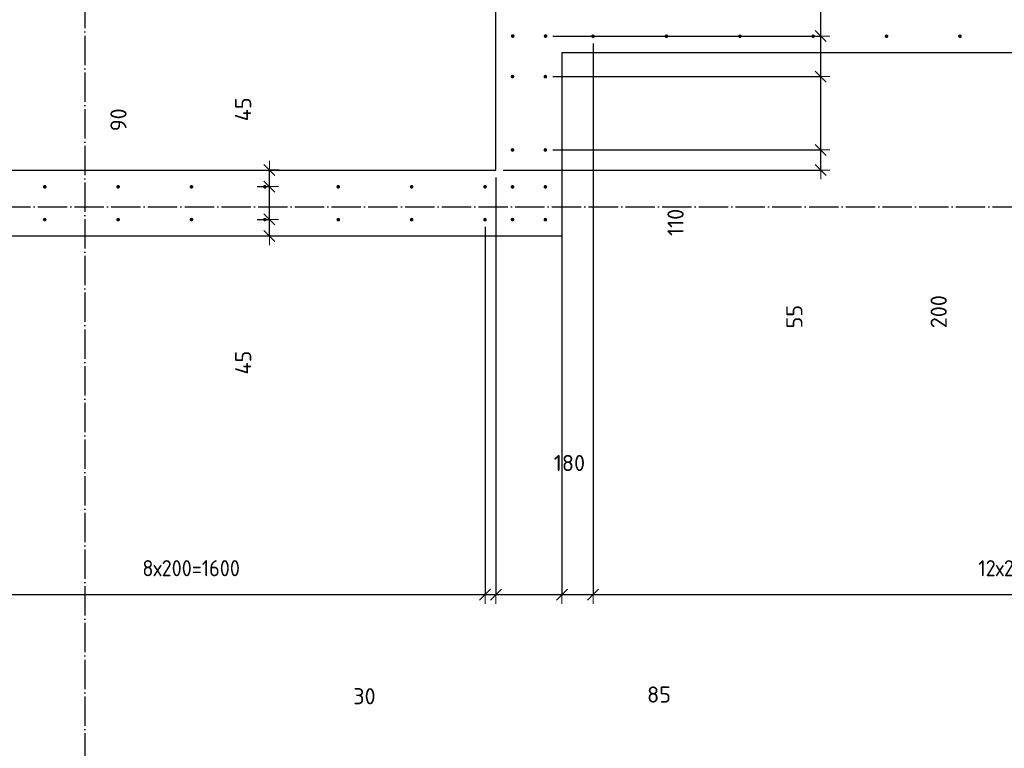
# Model space of a CAD drawing. Header units: millimetres. Extents: x 2792 to 69837, y -2757 to 29968.
# Tile 70 of 77: x 56682 to 59366, y 6923 to 8910. Entities that reach past the tile are written whole.
import ezdxf

# ---------------------------------------------------------------- set-up
doc = ezdxf.new("R2010")
doc.units = ezdxf.units.MM
doc.header["$PDMODE"] = 65
doc.linetypes.add('______11', pattern=[100, 80, -10, 0, -10])
doc.linetypes.add('______5', pattern=[220, 160, -20, 20, -20])
for name, color, linetype, lineweight in [('Standard', 7, 'Continuous', 25), ('Арм.стержн. вертикальными 1', 22, 'Continuous', 35), ('Размерная линия_ общее', 7, 'Continuous', 13)]:
    doc.layers.add(name, color=color, linetype=linetype, lineweight=lineweight)
doc.layers.add('Осевая линия_ общее', color=7, linetype='______5', lineweight=13, true_color=0xa0a0a0)
doc.styles.add('ISOCPEUR', font='ISOCPEUR')
doc.dimstyles.new('DIMSTYLE_12', dxfattribs={"dimtxt": 44, "dimasz": 50, "dimexe": 0, "dimexo": 0, "dimgap": 22, "dimtad": 0, "dimdec": 0, "dimrnd": 5, "dimzin": 12, "dimdsep": 46, "dimtxsty": 'ISOCPEUR', "dimblk1": 'ALL_ML_STRICH', "dimblk2": 'ALL_ML_STRICH', "dimsah": 1, "dimcen": 0, "dimclrd": 7, "dimclre": 256, "dimclrt": 7, "dimadec": 0, "dimazin": 0, "dimtfac": 1, "dimtdec": 0, "dimtix": 1, "dimtmove": 2, "dimatfit": 3, "dimfxl": 0, "dimtvp": 1.2, "dimtzin": 0, "dimlwd": 0, "dimlwe": -3, "dimarcsym": 0})
doc.dimstyles.new('DIMSTYLE_16', dxfattribs={"dimtxt": 44, "dimasz": 50, "dimexe": 0, "dimexo": 0, "dimgap": 22, "dimtad": 0, "dimdec": 0, "dimrnd": 5, "dimzin": 12, "dimdsep": 46, "dimtxsty": 'ISOCPEUR', "dimblk1": 'ALL_ML_STRICH', "dimblk2": 'ALL_ML_STRICH', "dimsah": 1, "dimcen": 0, "dimclrd": 7, "dimclre": 256, "dimclrt": 7, "dimadec": 0, "dimazin": 0, "dimtfac": 1, "dimtdec": 0, "dimtix": 1, "dimtmove": 2, "dimatfit": 3, "dimfxl": 0, "dimtzin": 0, "dimlwd": 0, "dimlwe": -3, "dimarcsym": 0})
doc.dimstyles.new('DIMSTYLE_3', dxfattribs={"dimtxt": 44, "dimasz": 50, "dimexe": 0, "dimexo": 0, "dimgap": 22, "dimtad": 2, "dimdec": 0, "dimrnd": 5, "dimzin": 12, "dimdsep": 46, "dimtxsty": 'ISOCPEUR', "dimblk1": 'ALL_ML_STRICH', "dimblk2": 'ALL_ML_STRICH', "dimsah": 1, "dimcen": 0, "dimclrd": 7, "dimclre": 256, "dimclrt": 7, "dimadec": 0, "dimazin": 0, "dimtfac": 1, "dimtdec": 0, "dimtix": 1, "dimtmove": 2, "dimatfit": 3, "dimfxl": 0, "dimtzin": 0, "dimlwd": 0, "dimlwe": -3, "dimarcsym": 0})
doc.dimstyles.new('DIMSTYLE_8', dxfattribs={"dimtxt": 44, "dimasz": 50, "dimexe": 0, "dimexo": 0, "dimgap": 22, "dimtad": 2, "dimdec": 0, "dimrnd": 5, "dimzin": 12, "dimdsep": 46, "dimtxsty": 'ISOCPEUR', "dimblk1": 'ALL_ML_STRICH', "dimblk2": 'ALL_ML_STRICH', "dimsah": 1, "dimcen": 0, "dimclrd": 7, "dimclre": 256, "dimclrt": 7, "dimadec": 0, "dimazin": 0, "dimtfac": 1, "dimtdec": 0, "dimtix": 1, "dimtmove": 2, "dimatfit": 3, "dimfxl": 0, "dimtvp": 1.2, "dimtzin": 0, "dimlwd": 0, "dimlwe": -3, "dimarcsym": 0})

# ---------------------------------------------------------------- blocks, each defined once
blk = doc.blocks.new('ALL_ML_STRICH')
at = {"color": 0, "linetype": 'ByBlock', "lineweight": -2}
for p, q in [((-1, 0), (0.5, 0)), ((-0.3, -0.3), (0.3, 0.3)), ((0, -0.5), (0, 0.5))]:
    blk.add_line(p, q, dxfattribs=at)
blk = doc.blocks.new('*D218')
at = {"layer": 'DEFPOINTS', "color": 7, "linetype": 'Continuous', "lineweight": 13, "transparency": 33554687}
for p in [(57309, 8365.5), (57362.8, 8320), (57409.5, 8320)]:
    blk.add_point(p, dxfattribs=at)
at = {"layer": 'Размерная линия_ общее', "color": 253, "linetype": 'Continuous', "lineweight": -2, "true_color": 0xa0a0a0, "transparency": 33554687}
for p, q in [((57329, 8365.5), (57362.8, 8365.5)), ((57389.5, 8320), (57362.8, 8320))]:
    blk.add_line(p, q, dxfattribs=at)
at = {"layer": 'Размерная линия_ общее', "color": 7, "linetype": 'Continuous', "lineweight": -2, "transparency": 33554687}
blk.add_line((57362.8, 8320), (57362.8, 8365.5), dxfattribs=at)
at = {"layer": 'Размерная линия_ общее', "color": 7, "linetype": 'Continuous', "lineweight": 13, "transparency": 33554687, "xscale": 50, "yscale": 50, "zscale": 50}
for p, rotation in [((57362.8, 8365.5), 90), ((57362.8, 8320), 270)]:
    blk.add_blockref('ALL_ML_STRICH', p, dxfattribs=dict(at, rotation=rotation))
at = {"layer": 'Размерная линия_ общее', "color": 7, "linetype": 'Continuous', "lineweight": 13, "transparency": 33554687, "insert": (57291.4, 7975.1), "char_height": 44, "width": 88, "attachment_point": 5, "rotation": 90, "style": 'ISOCPEUR'}
blk.add_mtext('\\A1;{45}', dxfattribs=at)
blk = doc.blocks.new('*D219')
at = {"layer": 'DEFPOINTS', "color": 7, "linetype": 'Continuous', "lineweight": 13, "transparency": 33554687}
for p in [(57309, 8455), (57309, 8365.5), (57362.8, 8365.5)]:
    blk.add_point(p, dxfattribs=at)
at = {"layer": 'Размерная линия_ общее', "color": 253, "linetype": 'Continuous', "lineweight": -2, "true_color": 0xa0a0a0, "transparency": 33554687}
for p, q in [((57329, 8455), (57362.8, 8455)), ((57329, 8365.5), (57362.8, 8365.5))]:
    blk.add_line(p, q, dxfattribs=at)
at = {"layer": 'Размерная линия_ общее', "color": 7, "linetype": 'Continuous', "lineweight": -2, "transparency": 33554687}
blk.add_line((57362.8, 8365.5), (57362.8, 8455), dxfattribs=at)
at = {"layer": 'Размерная линия_ общее', "color": 7, "linetype": 'Continuous', "lineweight": 13, "transparency": 33554687, "xscale": 50, "yscale": 50, "zscale": 50}
for p, rotation in [((57362.8, 8455), 90), ((57362.8, 8365.5), 270)]:
    blk.add_blockref('ALL_ML_STRICH', p, dxfattribs=dict(at, rotation=rotation))
at = {"layer": 'Размерная линия_ общее', "color": 7, "linetype": 'Continuous', "lineweight": 13, "transparency": 33554687, "insert": (56951.4, 8637.2), "char_height": 44, "width": 88, "attachment_point": 5, "rotation": 90, "style": 'ISOCPEUR'}
blk.add_mtext('\\A1;{90}', dxfattribs=at)
blk = doc.blocks.new('*D220')
at = {"layer": 'DEFPOINTS', "color": 7, "linetype": 'Continuous', "lineweight": 13, "transparency": 33554687}
for p in [(57409.5, 8500), (57309, 8455), (57362.8, 8455)]:
    blk.add_point(p, dxfattribs=at)
at = {"layer": 'Размерная линия_ общее', "color": 253, "linetype": 'Continuous', "lineweight": -2, "true_color": 0xa0a0a0, "transparency": 33554687}
for p, q in [((57389.5, 8500), (57362.8, 8500)), ((57329, 8455), (57362.8, 8455))]:
    blk.add_line(p, q, dxfattribs=at)
at = {"layer": 'Размерная линия_ общее', "color": 7, "linetype": 'Continuous', "lineweight": -2, "transparency": 33554687}
blk.add_line((57362.8, 8455), (57362.8, 8500), dxfattribs=at)
at = {"layer": 'Размерная линия_ общее', "color": 7, "linetype": 'Continuous', "lineweight": 13, "transparency": 33554687, "xscale": 50, "yscale": 50, "zscale": 50}
for p, rotation in [((57362.8, 8500), 90), ((57362.8, 8455), 270)]:
    blk.add_blockref('ALL_ML_STRICH', p, dxfattribs=dict(at, rotation=rotation))
at = {"layer": 'Размерная линия_ общее', "color": 7, "linetype": 'Continuous', "lineweight": 13, "transparency": 33554687, "insert": (57291.1, 8665.8), "char_height": 44, "width": 88, "attachment_point": 5, "rotation": 90, "style": 'ISOCPEUR'}
blk.add_mtext('\\A1;{45}', dxfattribs=at)
blk = doc.blocks.new('*D292')
at = {"layer": 'DEFPOINTS', "color": 7, "linetype": 'Continuous', "lineweight": 13, "transparency": 33554687}
for p in [(56350.5, 8365), (57950.5, 8365), (56350.5, 7342.4)]:
    blk.add_point(p, dxfattribs=at)
at = {"layer": 'Размерная линия_ общее', "color": 253, "linetype": 'Continuous', "lineweight": -2, "true_color": 0xa0a0a0, "transparency": 33554687}
for p, q in [((56350.5, 8345), (56350.5, 7342.4)), ((57950.5, 8345), (57950.5, 7342.4))]:
    blk.add_line(p, q, dxfattribs=at)
at = {"layer": 'Размерная линия_ общее', "color": 7, "linetype": 'Continuous', "lineweight": -2, "transparency": 33554687}
blk.add_line((56350.5, 7342.4), (57950.5, 7342.4), dxfattribs=at)
at = {"layer": 'Размерная линия_ общее', "color": 7, "linetype": 'Continuous', "lineweight": 13, "transparency": 33554687, "xscale": 50, "yscale": 50, "zscale": 50, "rotation": 180}
blk.add_blockref('ALL_ML_STRICH', (56350.5, 7342.4), dxfattribs=at)
at = {"layer": 'Размерная линия_ общее', "color": 7, "linetype": 'Continuous', "lineweight": 13, "transparency": 33554687, "xscale": 50, "yscale": 50, "zscale": 50}
blk.add_blockref('ALL_ML_STRICH', (57950.5, 7342.4), dxfattribs=at)
at = {"layer": 'Размерная линия_ общее', "color": 7, "linetype": 'Continuous', "lineweight": 13, "transparency": 33554687, "insert": (57016.5, 7436.4), "char_height": 44, "width": 2.2, "attachment_point": 1, "line_spacing_factor": 0.60241, "style": 'ISOCPEUR'}
blk.add_mtext('\\W0.91;8х200=1600', dxfattribs=at)
blk = doc.blocks.new('*D293')
at = {"layer": 'DEFPOINTS', "color": 7, "linetype": 'Continuous', "lineweight": 13, "transparency": 33554687}
for p in [(57980, 8500), (57950.5, 8365), (57950.5, 7342.4)]:
    blk.add_point(p, dxfattribs=at)
at = {"layer": 'Размерная линия_ общее', "color": 253, "linetype": 'Continuous', "lineweight": -2, "true_color": 0xa0a0a0, "transparency": 33554687}
for p, q in [((57980, 8480), (57980, 7342.4)), ((57950.5, 8345), (57950.5, 7342.4))]:
    blk.add_line(p, q, dxfattribs=at)
at = {"layer": 'Размерная линия_ общее', "color": 7, "linetype": 'Continuous', "lineweight": -2, "transparency": 33554687}
blk.add_line((57950.5, 7342.4), (57980, 7342.4), dxfattribs=at)
at = {"layer": 'Размерная линия_ общее', "color": 7, "linetype": 'Continuous', "lineweight": 13, "transparency": 33554687, "xscale": 50, "yscale": 50, "zscale": 50, "rotation": 180}
blk.add_blockref('ALL_ML_STRICH', (57950.5, 7342.4), dxfattribs=at)
at = {"layer": 'Размерная линия_ общее', "color": 7, "linetype": 'Continuous', "lineweight": 13, "transparency": 33554687, "xscale": 50, "yscale": 50, "zscale": 50}
blk.add_blockref('ALL_ML_STRICH', (57980, 7342.4), dxfattribs=at)
at = {"layer": 'Размерная линия_ общее', "color": 7, "linetype": 'Continuous', "lineweight": 13, "transparency": 33554687, "insert": (57621.8, 7065.3), "char_height": 44, "width": 88, "attachment_point": 5, "style": 'ISOCPEUR'}
blk.add_mtext('\\A1;{30}', dxfattribs=at)
blk = doc.blocks.new('*D294')
at = {"layer": 'DEFPOINTS', "color": 7, "linetype": 'Continuous', "lineweight": 13, "transparency": 33554687}
for p in [(58160, 8820), (57980, 8500), (57980, 7342.4)]:
    blk.add_point(p, dxfattribs=at)
at = {"layer": 'Размерная линия_ общее', "color": 253, "linetype": 'Continuous', "lineweight": -2, "true_color": 0xa0a0a0, "transparency": 33554687}
for p, q in [((58160, 8800), (58160, 7342.4)), ((57980, 8480), (57980, 7342.4))]:
    blk.add_line(p, q, dxfattribs=at)
at = {"layer": 'Размерная линия_ общее', "color": 7, "linetype": 'Continuous', "lineweight": -2, "transparency": 33554687}
blk.add_line((57980, 7342.4), (58160, 7342.4), dxfattribs=at)
at = {"layer": 'Размерная линия_ общее', "color": 7, "linetype": 'Continuous', "lineweight": 13, "transparency": 33554687, "xscale": 50, "yscale": 50, "zscale": 50, "rotation": 180}
blk.add_blockref('ALL_ML_STRICH', (57980, 7342.4), dxfattribs=at)
at = {"layer": 'Размерная линия_ общее', "color": 7, "linetype": 'Continuous', "lineweight": 13, "transparency": 33554687, "xscale": 50, "yscale": 50, "zscale": 50}
blk.add_blockref('ALL_ML_STRICH', (58160, 7342.4), dxfattribs=at)
at = {"layer": 'Размерная линия_ общее', "color": 7, "linetype": 'Continuous', "lineweight": 13, "transparency": 33554687, "insert": (58180.5, 7701.3), "char_height": 44, "width": 132, "attachment_point": 5, "style": 'ISOCPEUR'}
blk.add_mtext('\\A1;{180}', dxfattribs=at)
blk = doc.blocks.new('*D295')
at = {"layer": 'DEFPOINTS', "color": 7, "linetype": 'Continuous', "lineweight": 13, "transparency": 33554687}
for p in [(58245, 8865), (58160, 8820), (58160, 7342.4)]:
    blk.add_point(p, dxfattribs=at)
at = {"layer": 'Размерная линия_ общее', "color": 253, "linetype": 'Continuous', "lineweight": -2, "true_color": 0xa0a0a0, "transparency": 33554687}
for p, q in [((58245, 8845), (58245, 7342.4)), ((58160, 8800), (58160, 7342.4))]:
    blk.add_line(p, q, dxfattribs=at)
at = {"layer": 'Размерная линия_ общее', "color": 7, "linetype": 'Continuous', "lineweight": -2, "transparency": 33554687}
blk.add_line((58160, 7342.4), (58245, 7342.4), dxfattribs=at)
at = {"layer": 'Размерная линия_ общее', "color": 7, "linetype": 'Continuous', "lineweight": 13, "transparency": 33554687, "xscale": 50, "yscale": 50, "zscale": 50, "rotation": 180}
blk.add_blockref('ALL_ML_STRICH', (58160, 7342.4), dxfattribs=at)
at = {"layer": 'Размерная линия_ общее', "color": 7, "linetype": 'Continuous', "lineweight": 13, "transparency": 33554687, "xscale": 50, "yscale": 50, "zscale": 50}
blk.add_blockref('ALL_ML_STRICH', (58245, 7342.4), dxfattribs=at)
at = {"layer": 'Размерная линия_ общее', "color": 7, "linetype": 'Continuous', "lineweight": 13, "transparency": 33554687, "insert": (58424.8, 7069.9), "char_height": 44, "width": 88, "attachment_point": 5, "style": 'ISOCPEUR'}
blk.add_mtext('\\A1;{85}', dxfattribs=at)
blk = doc.blocks.new('*D296')
at = {"layer": 'DEFPOINTS', "color": 7, "linetype": 'Continuous', "lineweight": 13, "transparency": 33554687}
for p in [(58245, 8865), (60645, 8865), (58245, 7342.4)]:
    blk.add_point(p, dxfattribs=at)
at = {"layer": 'Размерная линия_ общее', "color": 253, "linetype": 'Continuous', "lineweight": -2, "true_color": 0xa0a0a0, "transparency": 33554687}
for p, q in [((58245, 8845), (58245, 7342.4)), ((60645, 8845), (60645, 7342.4))]:
    blk.add_line(p, q, dxfattribs=at)
at = {"layer": 'Размерная линия_ общее', "color": 7, "linetype": 'Continuous', "lineweight": -2, "transparency": 33554687}
blk.add_line((58245, 7342.4), (60645, 7342.4), dxfattribs=at)
at = {"layer": 'Размерная линия_ общее', "color": 7, "linetype": 'Continuous', "lineweight": 13, "transparency": 33554687, "xscale": 50, "yscale": 50, "zscale": 50, "rotation": 180}
blk.add_blockref('ALL_ML_STRICH', (58245, 7342.4), dxfattribs=at)
at = {"layer": 'Размерная линия_ общее', "color": 7, "linetype": 'Continuous', "lineweight": 13, "transparency": 33554687, "xscale": 50, "yscale": 50, "zscale": 50}
blk.add_blockref('ALL_ML_STRICH', (60645, 7342.4), dxfattribs=at)
at = {"layer": 'Размерная линия_ общее', "color": 7, "linetype": 'Continuous', "lineweight": 13, "transparency": 33554687, "insert": (59295, 7436.4), "char_height": 44, "width": 2.2, "attachment_point": 1, "line_spacing_factor": 0.60241, "style": 'ISOCPEUR'}
blk.add_mtext('\\W0.91;12х200=2400', dxfattribs=at)
blk = doc.blocks.new('*D339')
at = {"layer": 'DEFPOINTS', "color": 7, "linetype": 'Continuous', "lineweight": 13, "transparency": 33554687}
for p in [(58115, 8555), (57980, 8500), (58865.5, 8500)]:
    blk.add_point(p, dxfattribs=at)
at = {"layer": 'Размерная линия_ общее', "color": 253, "linetype": 'Continuous', "lineweight": -2, "true_color": 0xa0a0a0, "transparency": 33554687}
for p, q in [((58135, 8555), (58865.5, 8555)), ((58000, 8500), (58865.5, 8500))]:
    blk.add_line(p, q, dxfattribs=at)
at = {"layer": 'Размерная линия_ общее', "color": 7, "linetype": 'Continuous', "lineweight": -2, "transparency": 33554687}
blk.add_line((58865.5, 8500), (58865.5, 8555), dxfattribs=at)
at = {"layer": 'Размерная линия_ общее', "color": 7, "linetype": 'Continuous', "lineweight": 13, "transparency": 33554687, "xscale": 50, "yscale": 50, "zscale": 50}
for p, rotation in [((58865.5, 8555), 90), ((58865.5, 8500), 270)]:
    blk.add_blockref('ALL_ML_STRICH', p, dxfattribs=dict(at, rotation=rotation))
at = {"layer": 'Размерная линия_ общее', "color": 7, "linetype": 'Continuous', "lineweight": 13, "transparency": 33554687, "insert": (58793.6, 8100.3), "char_height": 44, "width": 88, "attachment_point": 5, "rotation": 90, "style": 'ISOCPEUR'}
blk.add_mtext('\\A1;{55}', dxfattribs=at)
blk = doc.blocks.new('*D340')
at = {"layer": 'DEFPOINTS', "color": 7, "linetype": 'Continuous', "lineweight": 13, "transparency": 33554687}
for p in [(58115, 8755), (58115, 8555), (58865.5, 8555)]:
    blk.add_point(p, dxfattribs=at)
at = {"layer": 'Размерная линия_ общее', "color": 253, "linetype": 'Continuous', "lineweight": -2, "true_color": 0xa0a0a0, "transparency": 33554687}
for p, q in [((58135, 8755), (58865.5, 8755)), ((58135, 8555), (58865.5, 8555))]:
    blk.add_line(p, q, dxfattribs=at)
at = {"layer": 'Размерная линия_ общее', "color": 7, "linetype": 'Continuous', "lineweight": -2, "transparency": 33554687}
blk.add_line((58865.5, 8555), (58865.5, 8755), dxfattribs=at)
at = {"layer": 'Размерная линия_ общее', "color": 7, "linetype": 'Continuous', "lineweight": 13, "transparency": 33554687, "xscale": 50, "yscale": 50, "zscale": 50}
for p, rotation in [((58865.5, 8755), 90), ((58865.5, 8555), 270)]:
    blk.add_blockref('ALL_ML_STRICH', p, dxfattribs=dict(at, rotation=rotation))
at = {"layer": 'Размерная линия_ общее', "color": 7, "linetype": 'Continuous', "lineweight": 13, "transparency": 33554687, "insert": (59187, 8113.9), "char_height": 44, "width": 132, "attachment_point": 5, "rotation": 90, "style": 'ISOCPEUR'}
blk.add_mtext('\\A1;{200}', dxfattribs=at)
blk = doc.blocks.new('*D341')
at = {"layer": 'DEFPOINTS', "color": 7, "linetype": 'Continuous', "lineweight": 13, "transparency": 33554687}
for p in [(58115.5, 8865.5), (58115, 8755), (58865.5, 8755)]:
    blk.add_point(p, dxfattribs=at)
at = {"layer": 'Размерная линия_ общее', "color": 253, "linetype": 'Continuous', "lineweight": -2, "true_color": 0xa0a0a0, "transparency": 33554687}
for p, q in [((58135.5, 8865.5), (58865.5, 8865.5)), ((58135, 8755), (58865.5, 8755))]:
    blk.add_line(p, q, dxfattribs=at)
at = {"layer": 'Размерная линия_ общее', "color": 7, "linetype": 'Continuous', "lineweight": -2, "transparency": 33554687}
blk.add_line((58865.5, 8755), (58865.5, 8865.5), dxfattribs=at)
at = {"layer": 'Размерная линия_ общее', "color": 7, "linetype": 'Continuous', "lineweight": 13, "transparency": 33554687, "xscale": 50, "yscale": 50, "zscale": 50}
for p, rotation in [((58865.5, 8865.5), 90), ((58865.5, 8755), 270)]:
    blk.add_blockref('ALL_ML_STRICH', p, dxfattribs=dict(at, rotation=rotation))
at = {"layer": 'Размерная линия_ общее', "color": 7, "linetype": 'Continuous', "lineweight": 13, "transparency": 33554687, "insert": (58469.8, 8357.5), "char_height": 44, "width": 132, "attachment_point": 5, "rotation": 90, "style": 'ISOCPEUR'}
blk.add_mtext('\\A1;{110}', dxfattribs=at)
blk = doc.blocks.new('*D342')
at = {"layer": 'DEFPOINTS', "color": 7, "linetype": 'Continuous', "lineweight": 13, "transparency": 33554687}
for p in [(58115.5, 8955), (58115.5, 8865.5), (58865.5, 8865.5)]:
    blk.add_point(p, dxfattribs=at)
at = {"layer": 'Размерная линия_ общее', "color": 253, "linetype": 'Continuous', "lineweight": -2, "true_color": 0xa0a0a0, "transparency": 33554687}
for p, q in [((58135.5, 8955), (58865.5, 8955)), ((58135.5, 8865.5), (58865.5, 8865.5))]:
    blk.add_line(p, q, dxfattribs=at)
at = {"layer": 'Размерная линия_ общее', "color": 7, "linetype": 'Continuous', "lineweight": -2, "transparency": 33554687}
blk.add_line((58865.5, 8865.5), (58865.5, 8955), dxfattribs=at)
at = {"layer": 'Размерная линия_ общее', "color": 7, "linetype": 'Continuous', "lineweight": 13, "transparency": 33554687, "xscale": 50, "yscale": 50, "zscale": 50}
for p, rotation in [((58865.5, 8955), 90), ((58865.5, 8865.5), 270)]:
    blk.add_blockref('ALL_ML_STRICH', p, dxfattribs=dict(at, rotation=rotation))
at = {"layer": 'Размерная линия_ общее', "color": 7, "linetype": 'Continuous', "lineweight": 13, "transparency": 33554687, "insert": (59161.5, 9084.3), "char_height": 44, "width": 88, "attachment_point": 5, "rotation": 90, "style": 'ISOCPEUR'}
blk.add_mtext('\\A1;{90}', dxfattribs=at)

msp = doc.modelspace()

# ---------------------------------------------------------------- hatches: boundary and pattern name
at = {"layer": 'Арм.стержн. вертикальными 1', "linetype": 'Continuous', "lineweight": 50, "transparency": 33554687}
for points in [[(58031, 8865.5), (58030.6, 8867.4), (58029.5, 8869), (58027.9, 8870.1), (58026, 8870.5), (58024.1, 8870.1), (58022.4, 8869), (58021.3, 8867.4), (58021, 8865.5), (58021.3, 8863.6), (58022.4, 8861.9), (58024.1, 8860.8), (58026, 8860.5), (58027.9, 8860.8), (58029.5, 8861.9), (58030.6, 8863.6)], [(58120.5, 8865.5), (58120.1, 8867.4), (58119, 8869), (58117.4, 8870.1), (58115.5, 8870.5), (58113.6, 8870.1), (58112, 8869), (58110.9, 8867.4), (58110.5, 8865.5), (58110.9, 8863.6), (58112, 8861.9), (58113.6, 8860.8), (58115.5, 8860.5), (58117.4, 8860.8), (58119, 8861.9), (58120.1, 8863.6)], [(58250, 8865), (58249.6, 8866.9), (58248.5, 8868.5), (58246.9, 8869.6), (58245, 8870), (58243.1, 8869.6), (58241.5, 8868.5), (58240.4, 8866.9), (58240, 8865), (58240.4, 8863.1), (58241.5, 8861.5), (58243.1, 8860.4), (58245, 8860), (58246.9, 8860.4), (58248.5, 8861.5), (58249.6, 8863.1)], [(58450, 8865), (58449.6, 8866.9), (58448.5, 8868.5), (58446.9, 8869.6), (58445, 8870), (58443.1, 8869.6), (58441.5, 8868.5), (58440.4, 8866.9), (58440, 8865), (58440.4, 8863.1), (58441.5, 8861.5), (58443.1, 8860.4), (58445, 8860), (58446.9, 8860.4), (58448.5, 8861.5), (58449.6, 8863.1)], [(58650, 8865), (58649.6, 8866.9), (58648.5, 8868.5), (58646.9, 8869.6), (58645, 8870), (58643.1, 8869.6), (58641.5, 8868.5), (58640.4, 8866.9), (58640, 8865), (58640.4, 8863.1), (58641.5, 8861.5), (58643.1, 8860.4), (58645, 8860), (58646.9, 8860.4), (58648.5, 8861.5), (58649.6, 8863.1)], [(58850, 8865), (58849.6, 8866.9), (58848.5, 8868.5), (58846.9, 8869.6), (58845, 8870), (58843.1, 8869.6), (58841.5, 8868.5), (58840.4, 8866.9), (58840, 8865), (58840.4, 8863.1), (58841.5, 8861.5), (58843.1, 8860.4), (58845, 8860), (58846.9, 8860.4), (58848.5, 8861.5), (58849.6, 8863.1)], [(59050, 8865), (59049.6, 8866.9), (59048.5, 8868.5), (59046.9, 8869.6), (59045, 8870), (59043.1, 8869.6), (59041.5, 8868.5), (59040.4, 8866.9), (59040, 8865), (59040.4, 8863.1), (59041.5, 8861.5), (59043.1, 8860.4), (59045, 8860), (59046.9, 8860.4), (59048.5, 8861.5), (59049.6, 8863.1)], [(59250, 8865), (59249.6, 8866.9), (59248.5, 8868.5), (59246.9, 8869.6), (59245, 8870), (59243.1, 8869.6), (59241.5, 8868.5), (59240.4, 8866.9), (59240, 8865), (59240.4, 8863.1), (59241.5, 8861.5), (59243.1, 8860.4), (59245, 8860), (59246.9, 8860.4), (59248.5, 8861.5), (59249.6, 8863.1)], [(58030.5, 8755), (58030.1, 8756.9), (58029, 8758.5), (58027.4, 8759.6), (58025.5, 8760), (58023.6, 8759.6), (58022, 8758.5), (58020.9, 8756.9), (58020.5, 8755), (58020.9, 8753.1), (58022, 8751.5), (58023.6, 8750.4), (58025.5, 8750), (58027.4, 8750.4), (58029, 8751.5), (58030.1, 8753.1)], [(58120, 8755), (58119.6, 8756.9), (58118.6, 8758.5), (58116.9, 8759.6), (58115, 8760), (58113.1, 8759.6), (58111.5, 8758.5), (58110.4, 8756.9), (58110, 8755), (58110.4, 8753.1), (58111.5, 8751.5), (58113.1, 8750.4), (58115, 8750), (58116.9, 8750.4), (58118.6, 8751.5), (58119.6, 8753.1)], [(58030.5, 8555), (58030.1, 8556.9), (58029, 8558.5), (58027.4, 8559.6), (58025.5, 8560), (58023.6, 8559.6), (58022, 8558.5), (58020.9, 8556.9), (58020.5, 8555), (58020.9, 8553.1), (58022, 8551.5), (58023.6, 8550.4), (58025.5, 8550), (58027.4, 8550.4), (58029, 8551.5), (58030.1, 8553.1)], [(58120, 8555), (58119.6, 8556.9), (58118.6, 8558.5), (58116.9, 8559.6), (58115, 8560), (58113.1, 8559.6), (58111.5, 8558.5), (58110.4, 8556.9), (58110, 8555), (58110.4, 8553.1), (58111.5, 8551.5), (58113.1, 8550.4), (58115, 8550), (58116.9, 8550.4), (58118.6, 8551.5), (58119.6, 8553.1)], [(56755.5, 8454.5), (56755.1, 8456.4), (56754, 8458), (56752.4, 8459.1), (56750.5, 8459.5), (56748.6, 8459.1), (56747, 8458), (56745.9, 8456.4), (56745.5, 8454.5), (56745.9, 8452.6), (56747, 8451), (56748.6, 8449.9), (56750.5, 8449.5), (56752.4, 8449.9), (56754, 8451), (56755.1, 8452.6)], [(56955.5, 8454.5), (56955.1, 8456.4), (56954, 8458), (56952.4, 8459.1), (56950.5, 8459.5), (56948.6, 8459.1), (56947, 8458), (56945.9, 8456.4), (56945.5, 8454.5), (56945.9, 8452.6), (56947, 8451), (56948.6, 8449.9), (56950.5, 8449.5), (56952.4, 8449.9), (56954, 8451), (56955.1, 8452.6)], [(57155.5, 8454.5), (57155.1, 8456.4), (57154, 8458), (57152.4, 8459.1), (57150.5, 8459.5), (57148.6, 8459.1), (57147, 8458), (57145.9, 8456.4), (57145.5, 8454.5), (57145.9, 8452.6), (57147, 8451), (57148.6, 8449.9), (57150.5, 8449.5), (57152.4, 8449.9), (57154, 8451), (57155.1, 8452.6)], [(57355.5, 8454.5), (57355.1, 8456.4), (57354, 8458), (57352.4, 8459.1), (57350.5, 8459.5), (57348.6, 8459.1), (57347, 8458), (57345.9, 8456.4), (57345.5, 8454.5), (57345.9, 8452.6), (57347, 8451), (57348.6, 8449.9), (57350.5, 8449.5), (57352.4, 8449.9), (57354, 8451), (57355.1, 8452.6)], [(57555.5, 8454.5), (57555.1, 8456.4), (57554, 8458), (57552.4, 8459.1), (57550.5, 8459.5), (57548.6, 8459.1), (57547, 8458), (57545.9, 8456.4), (57545.5, 8454.5), (57545.9, 8452.6), (57547, 8451), (57548.6, 8449.9), (57550.5, 8449.5), (57552.4, 8449.9), (57554, 8451), (57555.1, 8452.6)], [(57755.5, 8454.5), (57755.1, 8456.4), (57754, 8458), (57752.4, 8459.1), (57750.5, 8459.5), (57748.6, 8459.1), (57747, 8458), (57745.9, 8456.4), (57745.5, 8454.5), (57745.9, 8452.6), (57747, 8451), (57748.6, 8449.9), (57750.5, 8449.5), (57752.4, 8449.9), (57754, 8451), (57755.1, 8452.6)], [(57955.5, 8454.5), (57955.1, 8456.4), (57954, 8458), (57952.4, 8459.1), (57950.5, 8459.5), (57948.6, 8459.1), (57947, 8458), (57945.9, 8456.4), (57945.5, 8454.5), (57945.9, 8452.6), (57947, 8451), (57948.6, 8449.9), (57950.5, 8449.5), (57952.4, 8449.9), (57954, 8451), (57955.1, 8452.6)], [(58030.5, 8454.5), (58030.1, 8456.4), (58029, 8458), (58027.4, 8459.1), (58025.5, 8459.5), (58023.6, 8459.1), (58021.9, 8458), (58020.8, 8456.4), (58020.5, 8454.5), (58020.8, 8452.6), (58021.9, 8451), (58023.6, 8449.9), (58025.5, 8449.5), (58027.4, 8449.9), (58029, 8451), (58030.1, 8452.6)], [(58120, 8454.5), (58119.6, 8456.4), (58118.5, 8458), (58116.9, 8459.1), (58115, 8459.5), (58113.1, 8459.1), (58111.5, 8458), (58110.4, 8456.4), (58110, 8454.5), (58110.4, 8452.6), (58111.5, 8451), (58113.1, 8449.9), (58115, 8449.5), (58116.9, 8449.9), (58118.5, 8451), (58119.6, 8452.6)], [(56755.5, 8365), (56755.1, 8366.9), (56754, 8368.5), (56752.4, 8369.6), (56750.5, 8370), (56748.6, 8369.6), (56747, 8368.5), (56745.9, 8366.9), (56745.5, 8365), (56745.9, 8363.1), (56747, 8361.4), (56748.6, 8360.4), (56750.5, 8360), (56752.4, 8360.4), (56754, 8361.4), (56755.1, 8363.1)], [(56955.5, 8365), (56955.1, 8366.9), (56954, 8368.5), (56952.4, 8369.6), (56950.5, 8370), (56948.6, 8369.6), (56947, 8368.5), (56945.9, 8366.9), (56945.5, 8365), (56945.9, 8363.1), (56947, 8361.4), (56948.6, 8360.4), (56950.5, 8360), (56952.4, 8360.4), (56954, 8361.4), (56955.1, 8363.1)], [(57155.5, 8365), (57155.1, 8366.9), (57154, 8368.5), (57152.4, 8369.6), (57150.5, 8370), (57148.6, 8369.6), (57147, 8368.5), (57145.9, 8366.9), (57145.5, 8365), (57145.9, 8363.1), (57147, 8361.4), (57148.6, 8360.4), (57150.5, 8360), (57152.4, 8360.4), (57154, 8361.4), (57155.1, 8363.1)], [(57355.5, 8365), (57355.1, 8366.9), (57354, 8368.5), (57352.4, 8369.6), (57350.5, 8370), (57348.6, 8369.6), (57347, 8368.5), (57345.9, 8366.9), (57345.5, 8365), (57345.9, 8363.1), (57347, 8361.4), (57348.6, 8360.4), (57350.5, 8360), (57352.4, 8360.4), (57354, 8361.4), (57355.1, 8363.1)], [(57555.5, 8365), (57555.1, 8366.9), (57554, 8368.5), (57552.4, 8369.6), (57550.5, 8370), (57548.6, 8369.6), (57547, 8368.5), (57545.9, 8366.9), (57545.5, 8365), (57545.9, 8363.1), (57547, 8361.4), (57548.6, 8360.4), (57550.5, 8360), (57552.4, 8360.4), (57554, 8361.4), (57555.1, 8363.1)], [(57755.5, 8365), (57755.1, 8366.9), (57754, 8368.5), (57752.4, 8369.6), (57750.5, 8370), (57748.6, 8369.6), (57747, 8368.5), (57745.9, 8366.9), (57745.5, 8365), (57745.9, 8363.1), (57747, 8361.4), (57748.6, 8360.4), (57750.5, 8360), (57752.4, 8360.4), (57754, 8361.4), (57755.1, 8363.1)], [(57955.5, 8365), (57955.1, 8366.9), (57954, 8368.5), (57952.4, 8369.6), (57950.5, 8370), (57948.6, 8369.6), (57947, 8368.5), (57945.9, 8366.9), (57945.5, 8365), (57945.9, 8363.1), (57947, 8361.4), (57948.6, 8360.4), (57950.5, 8360), (57952.4, 8360.4), (57954, 8361.4), (57955.1, 8363.1)], [(58030.5, 8365), (58030.1, 8366.9), (58029, 8368.5), (58027.4, 8369.6), (58025.5, 8370), (58023.6, 8369.6), (58021.9, 8368.5), (58020.8, 8366.9), (58020.5, 8365), (58020.8, 8363.1), (58021.9, 8361.4), (58023.6, 8360.4), (58025.5, 8360), (58027.4, 8360.4), (58029, 8361.4), (58030.1, 8363.1)], [(58120, 8365), (58119.6, 8366.9), (58118.5, 8368.5), (58116.9, 8369.6), (58115, 8370), (58113.1, 8369.6), (58111.5, 8368.5), (58110.4, 8366.9), (58110, 8365), (58110.4, 8363.1), (58111.5, 8361.4), (58113.1, 8360.4), (58115, 8360), (58116.9, 8360.4), (58118.5, 8361.4), (58119.6, 8363.1)]]:
    msp.add_hatch(color=4, dxfattribs=at).paths.add_polyline_path(points)

# ---------------------------------------------------------------- linework, layer by layer
at = {"color": 7, "linetype": 'Continuous', "lineweight": 25, "transparency": 33554687}
for p, q in [((57980, 8500), (57980, 10100)), ((58160, 8820), (58160, 8320)), ((56230, 8500), (57980, 8500)), ((57980, 8320), (56050, 8320)), ((58160, 8320), (57980, 8320))]:
    msp.add_line(p, q, dxfattribs=at)
at = {"layer": 'Standard', "color": 7, "linetype": 'Continuous', "lineweight": 25, "transparency": 33554687}
msp.add_line((60690, 8820), (58160, 8820), dxfattribs=at)
at = {"layer": 'Осевая линия_ общее', "color": 253, "linetype": '______11', "lineweight": -3, "true_color": 0xa0a0a0, "transparency": 33554687}
for p, q in [((56860, 14272), (56860, -2614.4)), ((25200, 8400), (69714.9, 8400))]:
    msp.add_line(p, q, dxfattribs=at)

# ---------------------------------------------------------------- dimensions: what is measured, and where the dimension line sits
at = {"layer": 'Размерная линия_ общее', "color": 7, "linetype": 'Continuous', "lineweight": 13, "transparency": 33554687}
for base, p1, p2, dimstyle, picture, middle in [((58865.4703, 8955), (58135.4966, 8865.4687), (58135.4966, 8955), 'DIMSTYLE_12', '*D342', (59161.4974, 9084.3216)), ((58865.4703, 8865.4687), (58135.0282, 8755.0003), (58135.4966, 8865.4687), 'DIMSTYLE_8', '*D341', (58469.7575, 8357.4585)), ((58865.5, 8755), (58135, 8555), (58135, 8755), 'DIMSTYLE_16', '*D340', (59187, 8113.9)), ((57362.8, 8500), (57329, 8455), (57389.5, 8500), 'DIMSTYLE_8', '*D220', (57291.1, 8665.8)), ((57362.75, 8455.0003), (57329.0497, 8365.469), (57329.0497, 8455.0003), 'DIMSTYLE_8', '*D219', (56951.4086, 8637.2085)), ((58865.5, 8555), (58000, 8500), (58135, 8555), 'DIMSTYLE_8', '*D339', (58793.6, 8100.3)), ((57362.75, 8365.469), (57389.5375, 8320), (57329.0497, 8365.469), 'DIMSTYLE_8', '*D218', (57291.3661, 7975.1244))]:
    dim = msp.add_linear_dim(base=base, p1=p1, p2=p2, angle=90, dimstyle=dimstyle, override={"dimpost": '<>', "dimclrd": 7, "dimclre": 253, "dimclrt": 7, "dimlwd": 0, "dimlwe": 65533}, dxfattribs=at)
    dim.commit()
    dim.dimension.update_dxf_attribs({"geometry": picture, "text_midpoint": middle, "dimtype": 160})
for base, p1, p2, dimstyle, picture, middle in [((58245, 7342.4), (58160, 8800), (58245, 8845), 'DIMSTYLE_12', '*D295', (58424.8, 7069.9)), ((58160, 7342.4), (57980, 8480), (58160, 8800), 'DIMSTYLE_3', '*D294', (58180.5, 7701.3)), ((57980, 7342.4437), (57950.4966, 8344.9721), (57980, 8480), 'DIMSTYLE_12', '*D293', (57621.7862, 7065.3457))]:
    dim = msp.add_linear_dim(base=base, p1=p1, p2=p2, dimstyle=dimstyle, override={"dimpost": '<>', "dimclrd": 7, "dimclre": 253, "dimclrt": 7, "dimlwd": 0, "dimlwe": 65533}, dxfattribs=at)
    dim.commit()
    dim.dimension.update_dxf_attribs({"geometry": picture, "text_midpoint": middle, "dimtype": 160})
for base, p1, p2, text, picture, middle in [((60645, 7342.4), (58245, 8845), (60645, 8845), '\\W0.91;12х200=2400', '*D296', (59445, 7364.4)), ((57950.5, 7342.4), (56350.5, 8345), (57950.5, 8345), '\\W0.91;8х200=1600', '*D292', (57150.5, 7364.4))]:
    dim = msp.add_linear_dim(base=base, p1=p1, p2=p2, text=text, dimstyle='DIMSTYLE_3', override={"dimpost": '<>', "dimclrd": 7, "dimclre": 253, "dimclrt": 7, "dimlwd": 0, "dimlwe": 65533}, dxfattribs=at)
    dim.commit()
    dim.dimension.update_dxf_attribs({"geometry": picture, "text_midpoint": middle, "dimtype": 160})

doc.saveas('drawing.dxf')
